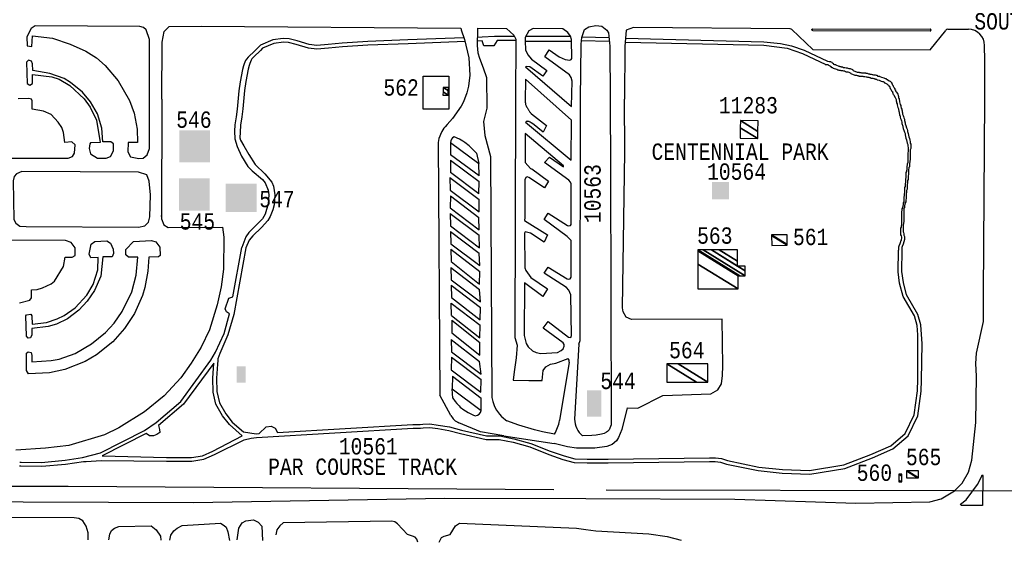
# Model space of a CAD drawing. Extents: x -0.5 to 41.9, y -0.5 to 29.8.
# Tile 83 of 128: x 10.898 to 11.911, y 2.643 to 3.181. Entities that reach past the tile are written whole.
import ezdxf
from ezdxf.enums import TextEntityAlignment as Align

# ---------------------------------------------------------------- set-up
doc = ezdxf.new("R2010")
doc.units = 0
doc.header["$MEASUREMENT"] = 0
doc.linetypes.add('DASHDOT', pattern=[1, 0.5, -0.25, 0, -0.25])
for name, color, linetype in [('11', 2, 'CONTINUOUS'), ('21', 5, 'CONTINUOUS'), ('23', 1, 'CONTINUOUS'), ('31', 2, 'DASHDOT')]:
    doc.layers.add(name, color=color, linetype=linetype)
doc.styles.add('MONOTXT', font='MONOTXT', dxfattribs={"height": 0.2})

msp = doc.modelspace()

# ---------------------------------------------------------------- linework, layer by layer
at = {"layer": '11'}
for p, q in [((11.4189, 3.164), (11.4646, 3.164)), ((11.4764, 3.1632), (11.5044, 3.1625)), ((11.7143, 3.1502), (11.6926, 3.1708)), ((11.7143, 3.1715), (11.835, 3.1711)), ((11.7143, 3.1698), (11.835, 3.1695)), ((11.835, 3.1498), (11.851, 3.17)), ((11.8532, 3.1711), (11.8743, 3.1711)), ((11.476, 3.1596), (11.5045, 3.1589)), ((11.8912, 3.1389), (11.8911, 3.1543)), ((11.7143, 3.1502), (11.835, 3.1498)), ((11.8912, 3.0992), (11.8912, 3.1389)), ((11.3785, 3.0899), (11.3751, 3.0762)), ((11.3751, 3.0762), (11.3765, 3.0616)), ((11.3765, 3.0616), (11.3824, 3.04)), ((11.3284, 3.0546), (11.3304, 2.7943)), ((11.3411, 3.0545), (11.3413, 3.0418)), ((11.3411, 3.0545), (11.3703, 3.0328)), ((11.3706, 3.0202), (11.3413, 3.0418)), ((11.368, 3.0434), (11.3703, 3.0328)), ((11.3411, 3.0363), (11.3414, 3.0235)), ((11.3411, 3.0363), (11.3706, 3.0145)), ((11.3706, 3.0202), (11.3703, 3.0328)), ((11.3824, 3.04), (11.3838, 2.7919)), ((11.3705, 3.0017), (11.3414, 3.0235)), ((11.3407, 3.0184), (11.341, 3.0056)), ((11.3407, 3.0184), (11.3707, 2.9959)), ((11.3705, 3.0017), (11.3706, 3.0145)), ((11.341, 3.0056), (11.3708, 2.9833)), ((11.3414, 2.9997), (11.341, 2.9873)), ((11.3414, 2.9997), (11.3705, 2.9774)), ((11.3708, 2.9833), (11.3707, 2.9959)), ((11.341, 2.9873), (11.3708, 2.9646)), ((11.341, 2.9814), (11.3413, 2.9687)), ((11.341, 2.9814), (11.3706, 2.959)), ((11.0436, 2.9783), (11.0436, 2.9792)), ((11.3708, 2.9646), (11.3705, 2.9774)), ((11.3413, 2.9687), (11.3711, 2.9461)), ((11.3413, 2.9628), (11.3415, 2.9503)), ((11.3413, 2.9628), (11.3709, 2.9405)), ((11.3415, 2.9503), (11.3716, 2.9277)), ((11.3711, 2.9461), (11.3706, 2.959)), ((11.3415, 2.9446), (11.3418, 2.9319)), ((11.3415, 2.9446), (11.3715, 2.9217)), ((11.3716, 2.9277), (11.3709, 2.9405)), ((11.3418, 2.9319), (11.3712, 2.9088)), ((11.3417, 2.9258), (11.3419, 2.9132)), ((11.3417, 2.9258), (11.3711, 2.9031)), ((11.3712, 2.9088), (11.3715, 2.9217)), ((11.3419, 2.9132), (11.3722, 2.8903)), ((11.3419, 2.9076), (11.3421, 2.8948)), ((11.3419, 2.9076), (11.372, 2.8847)), ((11.3722, 2.8903), (11.3711, 2.9031)), ((11.3423, 2.8764), (11.3419, 2.889)), ((11.3419, 2.889), (11.3718, 2.8663)), ((11.3421, 2.8948), (11.3719, 2.8718)), ((11.3719, 2.8718), (11.372, 2.8847)), ((11.3423, 2.8764), (11.3716, 2.8535)), ((11.3426, 2.8715), (11.3425, 2.8585)), ((11.3426, 2.8715), (11.3714, 2.8485)), ((11.3425, 2.8585), (11.3713, 2.8356)), ((11.3716, 2.8535), (11.3718, 2.8663)), ((11.3418, 2.8518), (11.3422, 2.839)), ((11.3418, 2.8518), (11.3711, 2.8291)), ((11.3713, 2.8356), (11.3714, 2.8485)), ((11.3422, 2.839), (11.3728, 2.8161)), ((11.4735, 2.847), (11.4689, 2.7697)), ((11.3421, 2.8336), (11.342, 2.8205)), ((11.3421, 2.8336), (11.3727, 2.8106)), ((11.3728, 2.8161), (11.3711, 2.8291)), ((11.4634, 2.8283), (11.4535, 2.7682)), ((11.342, 2.8205), (11.3726, 2.7976)), ((11.3432, 2.814), (11.3428, 2.801)), ((11.3432, 2.814), (11.3729, 2.7912)), ((11.3726, 2.7976), (11.3727, 2.8106)), ((11.3428, 2.801), (11.3728, 2.7785)), ((11.3415, 2.7735), (11.3304, 2.7943)), ((11.3728, 2.7785), (11.3729, 2.7912)), ((11.3643, 2.7742), (11.3665, 2.7732)), ((11.3721, 2.7566), (11.3499, 2.7659)), ((11.3963, 2.7525), (11.3721, 2.7566)), ((11.3963, 2.7525), (11.4479, 2.7444))]:
    msp.add_line(p, q, dxfattribs=at)
for points in [[(10.9111, 3.1645), (10.9315, 3.1618), (10.9497, 3.1557), (10.9659, 3.1485), (10.9769, 3.1416), (10.9859, 3.1337), (10.9991, 3.118), (11.0108, 3.0978), (11.0155, 3.0848), (11.0187, 3.0684), (11.0191, 3.0547), (11.0095, 3.0545), (11.009, 3.0448), (11.0119, 3.0396), (11.0205, 3.0381), (11.025, 3.0385), (11.029, 3.0417), (11.0315, 3.0484), (11.0315, 3.1605), (11.0279, 3.1706), (11.0252, 3.173), (11.0216, 3.1741), (10.9138, 3.1748), (10.9095, 3.1719), (10.905, 3.1634), (10.9053, 3.1542), (10.9102, 3.1535), (10.9111, 3.1645)], [(11.0442, 3.0992), (11.0443, 3.1578), (11.0465, 3.169), (11.0515, 3.1741), (11.0845, 3.1744), (11.3519, 3.1723)], [(11.4793, 3.1708), (11.4835, 3.1737), (11.4909, 3.175), (11.497, 3.1744), (11.5022, 3.1701), (11.504, 3.1674), (11.5051, 3.1537), (11.5057, 3.0992)], [(11.6907, 3.1716), (11.5295, 3.1729), (11.5221, 3.1701), (11.5206, 3.1535), (11.5206, 3.1535), (11.5204, 3.0992)], [(11.3521, 3.1705), (11.3557, 3.1606), (11.3602, 3.1416), (11.3612, 3.1239), (11.3598, 3.1127), (11.358, 3.1056), (11.3545, 3.0965), (11.3522, 3.0921), (11.3434, 3.0791), (11.3378, 3.0731)], [(11.3519, 3.1723), (11.3521, 3.1705)], [(11.369, 3.1721), (11.369, 3.1705), (11.3686, 3.1545), (11.3695, 3.1467), (11.371, 3.1415), (11.3749, 3.1313), (11.3784, 3.1213)], [(11.4068, 3.1638), (11.3973, 3.1638), (11.3867, 3.1638), (11.3737, 3.1629), (11.3688, 3.1627)], [(11.369, 3.1721), (11.3989, 3.1719), (11.4063, 3.1649), (11.4085, 3.1609), (11.4082, 3.0992)], [(11.4665, 3.1176), (11.4656, 3.1216), (11.4638, 3.1243), (11.4384, 3.1427), (11.4429, 3.1501), (11.453, 3.1427), (11.4593, 3.14), (11.4642, 3.1393), (11.4656, 3.14), (11.4662, 3.1409), (11.4658, 3.1605), (11.4647, 3.164), (11.462, 3.1679), (11.4568, 3.1717), (11.4263, 3.1719), (11.4219, 3.1695), (11.4182, 3.1626), (11.4182, 3.1589), (11.4184, 3.1499), (11.4209, 3.1447), (11.4245, 3.1405), (11.4404, 3.1286), (11.4364, 3.1227), (11.4229, 3.1324), (11.4191, 3.1328), (11.4186, 3.1324), (11.4658, 3.0915), (11.4665, 3.1176)], [(11.4751, 3.0992), (11.4757, 3.1557), (11.4763, 3.1627), (11.4793, 3.1708)], [(11.3548, 3.1623), (11.2974, 3.1602), (11.256, 3.1587), (11.2298, 3.1569), (11.2154, 3.1555), (11.2035, 3.1544), (11.1959, 3.1555), (11.1835, 3.1591), (11.175, 3.1613), (11.1691, 3.1616), (11.1584, 3.1602), (11.1458, 3.1546), (11.1397, 3.149)], [(11.3563, 3.1584), (11.2976, 3.1562), (11.2563, 3.1548), (11.23, 3.153), (11.2158, 3.1517), (11.2035, 3.1506), (11.195, 3.1517), (11.1824, 3.1555), (11.1745, 3.1575), (11.1694, 3.1578), (11.1595, 3.1564), (11.1478, 3.1515), (11.1456, 3.1494)], [(11.4083, 3.1596), (11.3894, 3.1596), (11.3858, 3.1542), (11.3755, 3.1542), (11.3739, 3.1591), (11.3688, 3.1589)], [(11.4658, 3.1587), (11.4615, 3.1587), (11.4512, 3.1587), (11.4181, 3.1587)], [(11.5213, 3.158), (11.6639, 3.1546), (11.6879, 3.1515), (11.7036, 3.1463), (11.7276, 3.1348)], [(11.5214, 3.1618), (11.6639, 3.1582), (11.6809, 3.1566), (11.6924, 3.1542), (11.7052, 3.1497), (11.7294, 3.1382)], [(11.1397, 3.149), (11.1328, 3.1425), (11.1311, 3.1403), (11.1303, 3.1389), (11.1288, 3.1357), (11.1281, 3.1336), (11.1271, 3.1298)], [(11.1456, 3.1494), (11.1387, 3.1428), (11.1369, 3.1406), (11.1361, 3.1393), (11.1347, 3.136), (11.134, 3.1339), (11.133, 3.1302)], [(10.9111, 3.1245), (10.9309, 3.122), (10.9383, 3.1196), (10.9493, 3.1131), (10.9643, 3.0994), (10.9704, 3.0908), (10.9767, 3.0774), (10.9807, 3.0547), (10.9708, 3.0542), (10.9699, 3.0531), (10.9693, 3.0482), (10.9708, 3.043), (10.978, 3.0385), (10.9868, 3.0383), (10.9911, 3.0401), (10.9944, 3.0459), (10.9942, 3.0531), (10.9915, 3.0551), (10.9832, 3.0551), (10.9823, 3.0693), (10.978, 3.0839), (10.9706, 3.0964), (10.9625, 3.1063), (10.9502, 3.1162), (10.9434, 3.1205), (10.9288, 3.1256), (10.9113, 3.1286), (10.9111, 3.1355), (10.9098, 3.1384), (10.9068, 3.1393), (10.9048, 3.1371), (10.9053, 3.1153), (10.9082, 3.1135), (10.9111, 3.1153), (10.9111, 3.1245)], [(11.7269, 3.135), (11.7284, 3.1347), (11.7289, 3.1347), (11.7293, 3.1347), (11.7298, 3.1347), (11.7303, 3.1343), (11.7312, 3.1338), (11.7316, 3.1334), (11.7321, 3.133), (11.7326, 3.133), (11.7326, 3.1325), (11.733, 3.1321), (11.7335, 3.1321), (11.7339, 3.1317), (11.7344, 3.1317), (11.7349, 3.1317), (11.7353, 3.1312), (11.7386, 3.1299), (11.739, 3.1299), (11.7395, 3.1295), (11.7404, 3.1295), (11.7409, 3.1291), (11.7413, 3.1291), (11.7418, 3.1291), (11.7423, 3.1291), (11.7432, 3.1286), (11.7446, 3.1286), (11.7459, 3.1282), (11.7464, 3.1282), (11.7469, 3.1282), (11.7478, 3.1278), (11.7487, 3.1274), (11.7501, 3.1274), (11.7524, 3.1265), (11.7524, 3.1261), (11.7529, 3.1261), (11.7533, 3.1256), (11.7575, 3.1239), (11.7589, 3.1239), (11.7593, 3.1239), (11.7598, 3.1235), (11.7603, 3.1235), (11.7607, 3.1235), (11.7612, 3.1235), (11.7616, 3.123), (11.7621, 3.123), (11.763, 3.123), (11.7635, 3.123), (11.7644, 3.123), (11.7653, 3.123), (11.7658, 3.123), (11.7663, 3.1226), (11.7676, 3.1226), (11.769, 3.1222), (11.7695, 3.1222), (11.7699, 3.1222), (11.7704, 3.1217), (11.7709, 3.1217), (11.7718, 3.1217), (11.7727, 3.1213), (11.7732, 3.1213), (11.7741, 3.1209), (11.7759, 3.1209), (11.7769, 3.1204), (11.7778, 3.1204), (11.7778, 3.12), (11.7783, 3.12), (11.7787, 3.12), (11.7787, 3.1196), (11.7792, 3.1196), (11.7796, 3.1196), (11.7801, 3.1196), (11.7806, 3.1191), (11.7824, 3.1187), (11.7847, 3.1178), (11.7861, 3.1174), (11.7866, 3.1174), (11.787, 3.1174), (11.787, 3.117), (11.7875, 3.1165), (11.7879, 3.1161), (11.7884, 3.1161), (11.7889, 3.1157), (11.7903, 3.1148), (11.7912, 3.1144), (11.7916, 3.1139), (11.7921, 3.1135), (11.7921, 3.1131), (11.7926, 3.1131), (11.7926, 3.1126), (11.793, 3.1126), (11.793, 3.1122), (11.793, 3.1118), (11.7935, 3.1118), (11.7935, 3.1109), (11.7939, 3.1105), (11.7939, 3.11), (11.7944, 3.1096), (11.7944, 3.1092), (11.7949, 3.1087), (11.7953, 3.1079), (11.7953, 3.1079), (11.7958, 3.107), (11.7963, 3.107), (11.7963, 3.1066), (11.7963, 3.1061), (11.7963, 3.1057), (11.7967, 3.1057), (11.7967, 3.1048), (11.7972, 3.104), (11.7976, 3.1031), (11.799, 3.1009), (11.7995, 3.0996), (11.7999, 3.0988), (11.7999, 3.0984), (11.7999, 3.0979), (11.7999, 3.0975), (11.7999, 3.0971), (11.8004, 3.0966), (11.8004, 3.0962), (11.8004, 3.0953), (11.8009, 3.0945), (11.8009, 3.0932), (11.8018, 3.0906), (11.8023, 3.0893), (11.8023, 3.0884), (11.8027, 3.0867), (11.8032, 3.0858), (11.8032, 3.0854), (11.8032, 3.0849), (11.8036, 3.0841), (11.8036, 3.0832), (11.8036, 3.0828), (11.8041, 3.0819), (11.8041, 3.0806), (11.8046, 3.0793), (11.805, 3.078), (11.8055, 3.0767), (11.8059, 3.0754), (11.8059, 3.0741), (11.8069, 3.0715), (11.8069, 3.0706), (11.8073, 3.0689), (11.8083, 3.0663), (11.8087, 3.065), (11.8092, 3.0637), (11.8092, 3.0624), (11.8096, 3.0607), (11.8101, 3.059), (11.8106, 3.0572), (11.811, 3.0555), (11.8115, 3.0538), (11.8119, 3.0525), (11.8119, 3.0507), (11.8124, 3.0494), (11.8124, 3.0481), (11.8124, 3.0468), (11.8124, 3.046), (11.8124, 3.0451), (11.8119, 3.0438), (11.8119, 3.0421), (11.8119, 3.0395), (11.8119, 3.0386), (11.8119, 3.0378), (11.8119, 3.0365), (11.8119, 3.0352), (11.8119, 3.0339), (11.8115, 3.0321), (11.8115, 3.0308), (11.811, 3.03), (11.811, 3.0287), (11.811, 3.0274), (11.811, 3.0265), (11.811, 3.0261), (11.8106, 3.0256), (11.8106, 3.0248), (11.8101, 3.0235), (11.8101, 3.0226), (11.8101, 3.0217), (11.8101, 3.0204), (11.8101, 3.0196), (11.8101, 3.0187), (11.8096, 3.0165), (11.8096, 3.0157), (11.8096, 3.0148), (11.8096, 3.0139), (11.8096, 3.0131), (11.8092, 3.0122), (11.8092, 3.0113), (11.8092, 3.0101), (11.8092, 3.0092), (11.8087, 3.0083), (11.8087, 3.0079), (11.8087, 3.007), (11.8087, 3.0062), (11.8087, 3.0044), (11.8087, 3.0036), (11.8087, 3.0031), (11.8083, 3.0018), (11.8083, 3.0014), (11.8083, 3.0001), (11.8078, 2.9984), (11.8078, 2.9984), (11.8078, 2.9936), (11.8073, 2.9923), (11.8073, 2.9914), (11.8073, 2.9901), (11.8069, 2.9893), (11.8069, 2.9888), (11.8069, 2.9884), (11.8064, 2.988), (11.8064, 2.9871), (11.8059, 2.9862), (11.8059, 2.9854), (11.8059, 2.9849), (11.8059, 2.9845), (11.8059, 2.9841), (11.8055, 2.9836), (11.8055, 2.9832), (11.8055, 2.9819), (11.8055, 2.9806), (11.8055, 2.9798), (11.8055, 2.9793), (11.8055, 2.9789), (11.8055, 2.9785), (11.8055, 2.9772), (11.8055, 2.9767), (11.8055, 2.9759), (11.8055, 2.9741), (11.8055, 2.9711), (11.8055, 2.9702), (11.8055, 2.9694), (11.805, 2.9685), (11.805, 2.9681), (11.805, 2.9676), (11.805, 2.9672), (11.8046, 2.9663), (11.8046, 2.9655), (11.8046, 2.9642), (11.8046, 2.9633), (11.8046, 2.9629), (11.8046, 2.962), (11.8046, 2.9616), (11.8046, 2.9611), (11.8046, 2.9607), (11.8046, 2.9603), (11.8046, 2.9598), (11.8046, 2.9594), (11.805, 2.9585), (11.8055, 2.9572), (11.8055, 2.9565)], [(11.7294, 3.1382), (11.731, 3.1379), (11.7314, 3.1379), (11.7319, 3.1379), (11.7323, 3.1379), (11.7328, 3.1375), (11.7337, 3.1371), (11.7342, 3.1366), (11.7347, 3.1362), (11.7351, 3.1362), (11.7351, 3.1358), (11.7356, 3.1353), (11.736, 3.1353), (11.7365, 3.1349), (11.737, 3.1349), (11.7374, 3.1349), (11.7379, 3.1345), (11.7411, 3.1332), (11.7416, 3.1332), (11.742, 3.1327), (11.743, 3.1327), (11.7434, 3.1323), (11.7439, 3.1323), (11.7443, 3.1323), (11.7448, 3.1323), (11.7457, 3.1319), (11.7471, 3.1319), (11.7485, 3.1314), (11.749, 3.1314), (11.7494, 3.1314), (11.7503, 3.131), (11.7513, 3.1306), (11.7527, 3.1306), (11.755, 3.1297), (11.755, 3.1293), (11.7554, 3.1293), (11.7559, 3.1288), (11.76, 3.1271), (11.7614, 3.1271), (11.7619, 3.1271), (11.7623, 3.1267), (11.7628, 3.1267), (11.7633, 3.1267), (11.7637, 3.1267), (11.7642, 3.1263), (11.7647, 3.1263), (11.7656, 3.1263), (11.766, 3.1263), (11.767, 3.1263), (11.7679, 3.1263), (11.7683, 3.1263), (11.7688, 3.1258), (11.7702, 3.1258), (11.7716, 3.1254), (11.772, 3.1254), (11.7725, 3.1254), (11.773, 3.125), (11.7734, 3.125), (11.7743, 3.125), (11.7753, 3.1245), (11.7757, 3.1245), (11.7767, 3.1241), (11.7785, 3.1241), (11.7794, 3.1237), (11.7803, 3.1237), (11.7803, 3.1232), (11.7808, 3.1232), (11.7813, 3.1232), (11.7813, 3.1228), (11.7817, 3.1228), (11.7822, 3.1228), (11.7827, 3.1228), (11.7831, 3.1224), (11.785, 3.1219), (11.7873, 3.1211), (11.7887, 3.1206), (11.7891, 3.1206), (11.7896, 3.1206), (11.7896, 3.1202), (11.79, 3.1198), (11.7905, 3.1193), (11.791, 3.1193), (11.7914, 3.1189), (11.7928, 3.118), (11.7937, 3.1176), (11.7942, 3.1172), (11.7947, 3.1167), (11.7947, 3.1163), (11.7951, 3.1163), (11.7951, 3.1159), (11.7956, 3.1159), (11.7956, 3.1154), (11.7956, 3.115), (11.796, 3.115), (11.796, 3.1141), (11.7965, 3.1137), (11.7965, 3.1133), (11.797, 3.1128), (11.797, 3.1124), (11.7974, 3.112), (11.7979, 3.1111), (11.7979, 3.1111), (11.7983, 3.1102), (11.7988, 3.1102), (11.7988, 3.1098), (11.7988, 3.1094), (11.7988, 3.1089), (11.7993, 3.1089), (11.7993, 3.1081), (11.7997, 3.1072), (11.8002, 3.1063), (11.8016, 3.1042), (11.802, 3.1029), (11.8025, 3.102), (11.8025, 3.1016), (11.8025, 3.1011), (11.8025, 3.1007), (11.8025, 3.1003), (11.803, 3.0998), (11.803, 3.0994), (11.803, 3.0985), (11.8034, 3.0977), (11.8034, 3.0964), (11.8043, 3.0938), (11.8048, 3.0925), (11.8048, 3.0916), (11.8053, 3.0899), (11.8057, 3.089), (11.8057, 3.0886), (11.8057, 3.0882), (11.8062, 3.0873), (11.8062, 3.0864), (11.8062, 3.086), (11.8067, 3.0851), (11.8067, 3.0838), (11.8071, 3.0825), (11.8076, 3.0812), (11.808, 3.0799), (11.8085, 3.0786), (11.8085, 3.0773), (11.8094, 3.0747), (11.8094, 3.0739), (11.8099, 3.0721), (11.8108, 3.0695), (11.8113, 3.0683), (11.8117, 3.067), (11.8117, 3.0657), (11.8122, 3.0639), (11.8127, 3.0622), (11.8131, 3.0605), (11.8136, 3.0587), (11.814, 3.057), (11.8145, 3.0557), (11.8145, 3.054), (11.815, 3.0527), (11.815, 3.0514), (11.815, 3.0501), (11.815, 3.0492), (11.815, 3.0483), (11.8145, 3.047), (11.8145, 3.0453), (11.8145, 3.0427), (11.8145, 3.0418), (11.8145, 3.041), (11.8145, 3.0397), (11.8145, 3.0384), (11.8145, 3.0371), (11.814, 3.0354), (11.814, 3.0341), (11.8136, 3.0332), (11.8136, 3.0319), (11.8136, 3.0306), (11.8136, 3.0297), (11.8136, 3.0293), (11.8131, 3.0289), (11.8131, 3.028), (11.8127, 3.0267), (11.8127, 3.0258), (11.8127, 3.025), (11.8127, 3.0237), (11.8127, 3.0228), (11.8127, 3.0219), (11.8122, 3.0198), (11.8122, 3.0189), (11.8122, 3.018), (11.8122, 3.0172), (11.8122, 3.0163), (11.8117, 3.0154), (11.8117, 3.0146), (11.8117, 3.0133), (11.8117, 3.0124), (11.8113, 3.0115), (11.8113, 3.0111), (11.8113, 3.0103), (11.8113, 3.0094), (11.8113, 3.0077), (11.8113, 3.0068), (11.8113, 3.0064), (11.8108, 3.0051), (11.8108, 3.0046), (11.8108, 3.0033), (11.8103, 3.0016), (11.8103, 3.0016), (11.8103, 2.9968), (11.8099, 2.9955), (11.8099, 2.9947), (11.8099, 2.9934), (11.8094, 2.9925), (11.8094, 2.9921), (11.8094, 2.9916), (11.809, 2.9912), (11.809, 2.9903), (11.8085, 2.9895), (11.8085, 2.9886), (11.8085, 2.9882), (11.8085, 2.9877), (11.8085, 2.9873), (11.808, 2.9869), (11.808, 2.9864), (11.808, 2.9851), (11.808, 2.9838), (11.808, 2.983), (11.808, 2.9825), (11.808, 2.9821), (11.808, 2.9817), (11.808, 2.9804), (11.808, 2.98), (11.808, 2.9791), (11.808, 2.9774), (11.808, 2.9743), (11.808, 2.9735), (11.808, 2.9726), (11.8076, 2.9717), (11.8076, 2.9713), (11.8076, 2.9709), (11.8076, 2.9704), (11.8071, 2.9696), (11.8071, 2.9687), (11.8071, 2.9674), (11.8071, 2.9665), (11.8071, 2.9661), (11.8071, 2.9652), (11.8071, 2.9648), (11.8071, 2.9644), (11.8071, 2.9639), (11.8071, 2.9635), (11.8071, 2.9631), (11.8071, 2.9626), (11.8076, 2.9618), (11.808, 2.9605), (11.808, 2.9592), (11.8085, 2.9579), (11.8085, 2.9574), (11.8085, 2.957), (11.8087, 2.9569)], [(11.1271, 3.1298), (11.1246, 3.1169), (11.1234, 3.1079), (11.1215, 3.0889)], [(11.133, 3.1302), (11.1305, 3.1172), (11.1293, 3.1082), (11.1274, 3.0893)], [(11.313, 3.1229), (11.3395, 3.1229), (11.3395, 3.0888), (11.313, 3.0888), (11.313, 3.1229)], [(11.3784, 3.1213), (11.3785, 3.0899)], [(11.4186, 3.0756), (11.4653, 3.0365), (11.4658, 3.0774), (11.4184, 3.1196), (11.418, 3.0971), (11.4182, 3.0967), (11.4182, 3.0962), (11.4182, 3.0958), (11.4184, 3.0953), (11.4184, 3.0949), (11.4186, 3.0938), (11.4189, 3.0931), (11.4191, 3.0922), (11.4195, 3.0913), (11.42, 3.0904), (11.4204, 3.0899), (11.4207, 3.0893), (11.4211, 3.0888), (11.4216, 3.0881), (11.422, 3.0875), (11.4222, 3.0872), (11.4222, 3.087), (11.4225, 3.0866), (11.4227, 3.0863), (11.4229, 3.0859), (11.4231, 3.0857), (11.4236, 3.0852), (11.4238, 3.0848), (11.424, 3.0843), (11.4245, 3.0839), (11.4402, 3.0722), (11.4368, 3.065), (11.4256, 3.074), (11.4251, 3.0742), (11.4247, 3.0747), (11.4242, 3.0749), (11.4236, 3.0753), (11.4231, 3.0756), (11.4227, 3.0758), (11.4222, 3.076), (11.4218, 3.0762), (11.4213, 3.0762), (11.4207, 3.0765), (11.4202, 3.0762), (11.4198, 3.0762), (11.4193, 3.076), (11.4191, 3.0758), (11.4186, 3.0756)], [(10.8895, 3.0383), (10.9475, 3.0383), (10.952, 3.0401), (10.9542, 3.0437), (10.9549, 3.0522), (10.9515, 3.0551), (10.9441, 3.0545), (10.943, 3.0648), (10.9412, 3.0699), (10.9374, 3.0756), (10.93, 3.0832), (10.9223, 3.0868), (10.9107, 3.089), (10.9107, 3.0976), (10.9098, 3.0991), (10.9073, 3.0998), (10.8963, 3.0994)], [(11.0442, 3.0992), (11.0436, 2.9759), (11.0461, 2.9696), (11.0506, 2.9671), (11.1065, 2.9673), (11.1078, 2.957), (11.1074, 2.924), (11.1051, 2.906), (11.1011, 2.8874), (11.093, 2.8615), (11.0845, 2.8438), (11.0744, 2.8272), (11.0636, 2.8121), (11.0465, 2.7935), (11.0263, 2.7771), (10.9998, 2.7607), (10.9852, 2.7535), (10.9482, 2.7425), (10.9244, 2.7396), (10.8938, 2.7378)], [(11.4082, 3.0992), (11.4074, 2.8537), (11.4098, 2.846), (11.4088, 2.8328), (11.4067, 2.8182), (11.4058, 2.8097), (11.4219, 2.8094), (11.4357, 2.8094), (11.4366, 2.8198), (11.4393, 2.8236), (11.4442, 2.8263), (11.4498, 2.8272), (11.4622, 2.8322)], [(11.4735, 2.847), (11.4748, 2.8505), (11.4751, 3.0992)], [(11.4807, 2.6878), (11.6338, 2.6871), (11.7584, 2.6832), (11.8345, 2.6844), (11.8464, 2.6877), (11.8599, 2.6958), (11.8678, 2.7037), (11.8745, 2.7149), (11.8779, 2.7273), (11.8819, 2.7663), (11.8828, 2.8139), (11.8819, 2.827), (11.8826, 2.8377), (11.89, 2.8701), (11.8898, 2.8984), (11.8912, 3.0992)], [(11.5057, 3.0992), (11.5058, 3.0259), (11.5068, 2.7638)], [(11.5231, 2.7814), (11.5341, 2.7811), (11.5597, 2.794), (11.6091, 2.7957), (11.6165, 2.7998), (11.6201, 2.8061), (11.6214, 2.8146), (11.6215, 2.8246), (11.621, 2.8726), (11.5275, 2.8723), (11.5222, 2.8746), (11.519, 2.88), (11.5183, 2.8842), (11.5206, 3.0446), (11.5204, 3.0992)], [(11.1215, 3.0889), (11.1205, 3.081), (11.1193, 3.0727), (11.1188, 3.0661)], [(11.1274, 3.0893), (11.1264, 3.0811), (11.1251, 3.0724), (11.1246, 3.065)], [(11.3378, 3.0731), (11.3358, 3.0708), (11.3345, 3.0692), (11.3324, 3.0659), (11.3308, 3.0628), (11.3302, 3.0612), (11.3293, 3.0586), (11.3284, 3.0546)], [(11.1188, 3.0661), (11.1191, 3.0583), (11.1215, 3.0505), (11.126, 3.0404), (11.1327, 3.0297), (11.137, 3.0252), (11.1478, 3.0163), (11.1504, 3.0131), (11.1537, 3.0055), (11.1544, 3.0008), (11.1537, 2.9912), (11.1504, 2.9806), (11.1476, 2.976), (11.1336, 2.962), (11.1305, 2.9573), (11.1263, 2.9465)], [(11.1246, 3.065), (11.1243, 3.0594), (11.125, 3.0569), (11.1284, 3.051), (11.1336, 3.0421), (11.14, 3.0318), (11.15, 3.0222), (11.1574, 3.0136), (11.1591, 3.0095), (11.1603, 3.0006), (11.1597, 2.9902), (11.1585, 2.9852), (11.1557, 2.9782), (11.1532, 2.9742), (11.1468, 2.9669), (11.1378, 2.9585), (11.1341, 2.9539), (11.1305, 2.946)], [(11.4177, 2.9772), (11.4175, 2.9743), (11.4411, 2.9595), (11.4375, 2.9518), (11.4236, 2.9613), (11.4182, 2.9624), (11.4175, 2.961), (11.4177, 2.9255), (11.4189, 2.9226), (11.4238, 2.9154), (11.4411, 2.9038), (11.4364, 2.8959), (11.4175, 2.9101), (11.4171, 2.8557), (11.4193, 2.8474), (11.4211, 2.844), (11.4258, 2.84), (11.4294, 2.8384), (11.4344, 2.8371), (11.4514, 2.8382), (11.4552, 2.8402), (11.4573, 2.8422), (11.4584, 2.8447), (11.4584, 2.8465), (11.4573, 2.8483), (11.4368, 2.8633), (11.4418, 2.8703), (11.4626, 2.8541), (11.4651, 2.8537), (11.4658, 2.8557), (11.4651, 2.8977), (11.4631, 2.9026), (11.4606, 2.9051), (11.4377, 2.9199), (11.4418, 2.9262), (11.4615, 2.9143), (11.4626, 2.9139), (11.4644, 2.9141), (11.4656, 2.9159), (11.4653, 2.9536), (11.4615, 2.9579), (11.4375, 2.9754), (11.4418, 2.9819), (11.4618, 2.9689), (11.4629, 2.9687), (11.4649, 2.9691), (11.4656, 2.9702), (11.4656, 3.0118), (11.4649, 3.0136), (11.4631, 3.0158), (11.4379, 3.0338), (11.4433, 3.0394), (11.4575, 3.0295), (11.4577, 3.0304), (11.4182, 3.0637), (11.4182, 3.0338), (11.4236, 3.0277), (11.4249, 3.0273), (11.442, 3.0147), (11.4379, 3.008), (11.4218, 3.0185), (11.4202, 3.0192), (11.4189, 3.0185), (11.4177, 3.0161), (11.4177, 2.9772)], [(11.368, 3.0434), (11.363, 3.0488), (11.3603, 3.0512), (11.3561, 3.0544), (11.3539, 3.0558), (11.3504, 3.0578), (11.3449, 3.0604)], [(10.9044, 2.968), (11.0202, 2.9673), (11.0265, 2.9687), (11.0303, 2.9725), (11.0317, 2.9779), (11.0324, 3.0008), (11.0312, 3.0147), (11.0286, 3.0214), (11.02, 3.0241), (10.9001, 3.0246), (10.8945, 3.0223), (10.8922, 3.0196), (10.8911, 3.0152), (10.8918, 2.9754), (10.8938, 2.9714), (10.8979, 2.9682), (10.9044, 2.968)], [(10.8974, 2.8894), (10.9082, 2.8921), (10.91, 2.8946), (10.91, 2.9029), (10.9156, 2.9031), (10.9212, 2.9047), (10.9302, 2.9089), (10.9336, 2.9119), (10.9428, 2.9269), (10.9446, 2.9366), (10.9518, 2.9366), (10.9547, 2.9381), (10.9549, 2.9462), (10.9509, 2.9516), (10.9448, 2.9536), (10.8893, 2.9541)], [(10.9107, 2.8676), (10.9255, 2.8692), (10.9365, 2.8728), (10.9434, 2.8764), (10.9549, 2.8842), (10.967, 2.8973), (10.9735, 2.9083), (10.9782, 2.9233), (10.9787, 2.9361), (10.9711, 2.9359), (10.9693, 2.9395), (10.9713, 2.95), (10.9751, 2.9527), (10.9875, 2.9534), (10.9913, 2.9507), (10.994, 2.9446), (10.9944, 2.9401), (10.9928, 2.9368), (10.9832, 2.9368), (10.9812, 2.917), (10.9749, 2.9022), (10.9672, 2.891), (10.9587, 2.8818), (10.947, 2.8728), (10.9358, 2.8674), (10.927, 2.8651), (10.9102, 2.8629), (10.9102, 2.8564), (10.9089, 2.8535), (10.9064, 2.853), (10.9046, 2.855), (10.9041, 2.8761), (10.9046, 2.877), (10.9091, 2.8777), (10.9104, 2.8759), (10.9107, 2.8676)], [(10.9104, 2.8353), (10.9104, 2.8285), (10.93, 2.8299), (10.9385, 2.8315), (10.9547, 2.8373), (10.9717, 2.8472), (10.9861, 2.8589), (10.9951, 2.8685), (11.0034, 2.8806), (11.0131, 2.9006), (11.0175, 2.9179), (11.0193, 2.9363), (11.0099, 2.9366), (11.007, 2.939), (11.007, 2.9444), (11.0149, 2.9527), (11.0335, 2.9536), (11.038, 2.9523), (11.042, 2.9469), (11.0425, 2.9381), (11.0407, 2.9368), (11.0308, 2.9366), (11.0297, 2.922), (11.0265, 2.9053), (11.0241, 2.897), (11.016, 2.8786), (11.0056, 2.8629), (10.9935, 2.8494), (10.9769, 2.8359), (10.965, 2.829), (10.9443, 2.8209), (10.9286, 2.8173), (10.9068, 2.8164), (10.9048, 2.8196), (10.9046, 2.8375), (10.9066, 2.8389), (10.9095, 2.8382), (10.9104, 2.8353)], [(11.8055, 2.9565), (11.8053, 2.9542), (11.8052, 2.9541), (11.8052, 2.954), (11.8051, 2.9538), (11.805, 2.9537), (11.8049, 2.9536), (11.8048, 2.9534), (11.8048, 2.9533), (11.8047, 2.9531), (11.8046, 2.9529), (11.8046, 2.9527), (11.8045, 2.9526), (11.8045, 2.9523), (11.8044, 2.9521), (11.8044, 2.9519), (11.8043, 2.9517), (11.8042, 2.9516), (11.8042, 2.9514), (11.8041, 2.9511), (11.804, 2.9509), (11.8039, 2.9507), (11.8039, 2.9506), (11.8039, 2.9504), (11.8038, 2.9503), (11.8037, 2.9501), (11.8037, 2.9499), (11.8036, 2.9497), (11.8035, 2.9493), (11.8034, 2.9492), (11.8032, 2.949), (11.8031, 2.9488), (11.803, 2.9486), (11.803, 2.9484), (11.8029, 2.9482), (11.8028, 2.948), (11.8028, 2.9479), (11.8027, 2.9476), (11.8026, 2.9474), (11.8025, 2.9472), (11.8025, 2.947), (11.8025, 2.9468), (11.8025, 2.9466), (11.8025, 2.9464), (11.8024, 2.9462), (11.8024, 2.946), (11.8024, 2.9458), (11.8024, 2.9456), (11.8024, 2.9454), (11.8024, 2.9452), (11.8024, 2.9451), (11.8024, 2.9449), (11.8025, 2.9447), (11.8025, 2.9445), (11.8025, 2.9443), (11.8025, 2.9442), (11.8025, 2.944), (11.8025, 2.9438), (11.8024, 2.9435)], [(11.8087, 2.9569), (11.8087, 2.9552), (11.8086, 2.955), (11.8086, 2.9547), (11.8085, 2.9546), (11.8085, 2.9544), (11.8084, 2.9541), (11.8084, 2.954), (11.8084, 2.9539), (11.8083, 2.9536), (11.8083, 2.9534), (11.8082, 2.9533), (11.8082, 2.9531), (11.8081, 2.9529), (11.808, 2.9527), (11.808, 2.9526), (11.8079, 2.9524), (11.8078, 2.9522), (11.8078, 2.952), (11.8077, 2.9518), (11.8077, 2.9516), (11.8076, 2.9514), (11.8076, 2.9512), (11.8076, 2.951), (11.8074, 2.9508), (11.8074, 2.9505), (11.8074, 2.9504), (11.8073, 2.9502), (11.8073, 2.95), (11.8072, 2.9498), (11.8072, 2.9496), (11.807, 2.9493), (11.807, 2.9492), (11.8069, 2.9491), (11.8068, 2.9489), (11.8067, 2.9487), (11.8067, 2.9485), (11.8066, 2.9483), (11.8065, 2.9481), (11.8063, 2.9479), (11.8063, 2.9477), (11.8062, 2.9475), (11.8061, 2.9473), (11.8061, 2.9471), (11.806, 2.9469), (11.806, 2.9467), (11.8059, 2.9466), (11.8059, 2.9465), (11.8058, 2.9463), (11.8058, 2.9461), (11.8058, 2.946), (11.8057, 2.9458), (11.8057, 2.9456), (11.8057, 2.9455), (11.8057, 2.9453), (11.8058, 2.9451), (11.8058, 2.9449), (11.8058, 2.9447), (11.8058, 2.9445), (11.8059, 2.9444), (11.8059, 2.9442), (11.806, 2.9441), (11.806, 2.944), (11.8061, 2.9438), (11.8062, 2.9437), (11.8062, 2.9435)], [(10.8978, 2.7255), (10.8994, 2.7252), (10.9203, 2.725), (10.9446, 2.7273), (10.9623, 2.7302), (10.9809, 2.7351), (11.0263, 2.7578), (11.0382, 2.7661), (11.0638, 2.7877), (11.0946, 2.8303), (11.0993, 2.8386), (11.1083, 2.8577), (11.1137, 2.8782), (11.1107, 2.8802), (11.1094, 2.8831), (11.113, 2.8941), (11.117, 2.8957), (11.1263, 2.9465)], [(11.1305, 2.946), (11.1182, 2.8773), (11.1119, 2.8564), (11.1038, 2.8373), (11.1018, 2.8319), (11.1018, 2.8299), (11.1015, 2.8261), (11.1002, 2.8117), (11.1006, 2.7982), (11.1033, 2.7865), (11.1101, 2.7751), (11.1164, 2.7666), (11.128, 2.7567), (11.1413, 2.7544), (11.1442, 2.7549), (11.1516, 2.7618), (11.1566, 2.7625), (11.1608, 2.7603), (11.1632, 2.7558), (11.3025, 2.7641), (11.3099, 2.7643), (11.3129, 2.7645), (11.3198, 2.7648), (11.3286, 2.7636), (11.3403, 2.7618), (11.3526, 2.7582), (11.3782, 2.7526), (11.3919, 2.7526), (11.4065, 2.7495), (11.424, 2.7445), (11.4438, 2.7367), (11.4469, 2.7357), (11.4582, 2.7317), (11.4694, 2.7288), (11.482, 2.7286)], [(11.482, 2.7248), (11.5035, 2.7248), (11.6079, 2.7261), (11.6138, 2.7261), (11.6192, 2.7255), (11.6255, 2.7234), (11.658, 2.7167), (11.6827, 2.714), (11.711, 2.7131), (11.7472, 2.7189), (11.7757, 2.7299), (11.7966, 2.7392), (11.8123, 2.7524), (11.8224, 2.7731), (11.8258, 2.7984), (11.8262, 2.8099), (11.8269, 2.8476), (11.826, 2.8568), (11.8253, 2.8667), (11.8224, 2.8775), (11.8107, 2.8975), (11.8074, 2.9105), (11.806, 2.9217), (11.8062, 2.9435)], [(11.482, 2.7286), (11.5035, 2.7286), (11.6079, 2.7299), (11.614, 2.7299), (11.6201, 2.729), (11.6264, 2.727), (11.6587, 2.7203), (11.683, 2.7178), (11.7108, 2.7169), (11.7461, 2.7225), (11.7741, 2.7333), (11.7946, 2.7423), (11.8092, 2.7549), (11.8186, 2.7742), (11.822, 2.7989), (11.8224, 2.8108), (11.8222, 2.8566), (11.8215, 2.866), (11.819, 2.8761), (11.8071, 2.8961), (11.8035, 2.9098), (11.8022, 2.9215), (11.8024, 2.9435)], [(10.9827, 2.7317), (11.0488, 2.7302), (11.0625, 2.7302), (11.0656, 2.7302), (11.0746, 2.7302), (11.086, 2.732), (11.0966, 2.7367), (11.1267, 2.7524), (11.1137, 2.7641), (11.1067, 2.7731), (11.0997, 2.7852), (11.0968, 2.7975), (11.0966, 2.8117), (11.0975, 2.8274), (11.0665, 2.785), (11.0407, 2.7632), (11.0418, 2.7591), (11.042, 2.7558), (11.0391, 2.7538), (11.0355, 2.7524), (11.0315, 2.7526), (11.0281, 2.7547), (10.9827, 2.7317)], [(11.3438, 2.7912), (11.3428, 2.801)], [(11.3438, 2.7912), (11.3461, 2.7879), (11.3477, 2.7859), (11.3501, 2.7833), (11.3513, 2.7821), (11.3548, 2.7793), (11.3566, 2.7781), (11.3595, 2.7764), (11.3643, 2.7742)], [(11.3838, 2.7919), (11.3848, 2.7877), (11.3854, 2.7857), (11.3866, 2.7828), (11.3887, 2.7788), (11.3916, 2.7748), (11.3938, 2.7724), (11.3955, 2.7709), (11.3979, 2.769), (11.3991, 2.768)], [(11.5231, 2.7814), (11.5175, 2.759), (11.5143, 2.7508), (11.5121, 2.7473), (11.5076, 2.7436), (11.5021, 2.7415), (11.4898, 2.7399), (11.471, 2.7399), (11.4618, 2.741), (11.4479, 2.7444)], [(11.4483, 2.7542), (11.4359, 2.7565), (11.4278, 2.7585), (11.4117, 2.7634), (11.3991, 2.768)], [(10.8977, 2.7216), (10.899, 2.7214), (10.9205, 2.7212), (10.9448, 2.7234), (10.9634, 2.7259), (10.9663, 2.7259), (10.9816, 2.727), (11.0488, 2.7264), (11.0625, 2.7264), (11.0656, 2.7264), (11.0748, 2.7264), (11.0872, 2.7284), (11.0982, 2.7333), (11.1289, 2.7484), (11.1361, 2.7499), (11.1415, 2.7506), (11.3028, 2.7603), (11.3102, 2.7605), (11.3131, 2.7607), (11.3198, 2.7609), (11.3281, 2.76), (11.3394, 2.758), (11.3517, 2.7547), (11.3778, 2.7488), (11.3915, 2.7488), (11.4056, 2.7459), (11.4229, 2.741), (11.4424, 2.7331), (11.457, 2.7282), (11.4687, 2.725), (11.482, 2.7248)], [(11.5068, 2.7638), (11.5054, 2.7602), (11.5044, 2.7587), (11.5027, 2.7568), (11.5017, 2.7561), (11.4994, 2.7549), (11.4968, 2.7542), (11.4913, 2.7533), (11.4866, 2.7528), (11.4772, 2.7523)], [(11.8878, 2.7104), (11.8887, 2.7122), (11.8893, 2.7113), (11.8889, 2.6808), (11.8669, 2.6808), (11.8662, 2.6821), (11.872, 2.6864), (11.8837, 2.7023), (11.8878, 2.7104)], [(10.6382, 2.6855), (11.0768, 2.6839), (11.3353, 2.6884), (11.4807, 2.6878)], [(10.9684, 2.6453), (10.9684, 2.6525), (10.9663, 2.6594), (10.9628, 2.665), (10.9587, 2.6673), (10.9538, 2.668), (10.6382, 2.6685)], [(11.1215, 2.6453), (11.1233, 2.6574), (11.1269, 2.6628), (11.1305, 2.665), (11.1386, 2.6659), (11.1431, 2.6637), (11.1471, 2.6594), (11.1478, 2.6446)], [(10.9895, 2.6455), (10.9904, 2.6511), (10.9924, 2.6549), (10.9955, 2.6574), (10.9998, 2.659), (11.033, 2.6599), (11.0384, 2.6556), (11.0427, 2.6491), (11.0432, 2.6451)], [(11.0524, 2.6451), (11.0535, 2.6502), (11.0564, 2.6545), (11.0598, 2.6574), (11.0649, 2.6601), (11.1045, 2.6624), (11.1083, 2.6603), (11.1103, 2.6585), (11.1121, 2.6536), (11.1139, 2.6448)], [(11.3075, 2.6428), (11.3066, 2.646), (11.3048, 2.648), (11.3021, 2.6493), (11.2969, 2.6507), (11.2868, 2.6617), (11.2841, 2.6639), (11.281, 2.6646), (11.1689, 2.6628), (11.1655, 2.6599), (11.1626, 2.6556), (11.1615, 2.6505)], [(11.3295, 2.6428), (11.3319, 2.6478), (11.3346, 2.6493), (11.3409, 2.6509), (11.3463, 2.6599), (11.3506, 2.6626), (11.471, 2.6574), (11.4807, 2.656)], [(11.4807, 2.656), (11.4907, 2.6547), (11.5455, 2.6516), (11.5644, 2.6489), (11.5788, 2.6451)]]:
    msp.add_lwpolyline(points, dxfattribs=at)
for points in [[(11.7143, 3.1698, -0.044197), (11.7141, 3.1698, -0.044848), (11.7139, 3.1699, -0.046101), (11.7137, 3.17, -0.047847), (11.7136, 3.1701, -0.049891), (11.7135, 3.1702, -0.051938), (11.7134, 3.1703, -0.053621), (11.7133, 3.1705, -0.054577), (11.7133, 3.1707, -0.054577), (11.7133, 3.1708, -0.053621), (11.7134, 3.171, -0.051938), (11.7135, 3.1711, -0.049891), (11.7136, 3.1713, -0.047847), (11.7137, 3.1714, -0.046101), (11.7139, 3.1714, -0.044848), (11.7141, 3.1715, -0.044197), (11.7143, 3.1715, -0.044197)], [(11.835, 3.1695, 0.044197), (11.8352, 3.1695, 0.044848), (11.8353, 3.1695, 0.046101), (11.8355, 3.1696, 0.047847), (11.8356, 3.1697, 0.049891), (11.8358, 3.1698, 0.051938), (11.8358, 3.17, 0.053621), (11.8359, 3.1701, 0.054577), (11.8359, 3.1703, 0.054577), (11.8359, 3.1705, 0.053621), (11.8358, 3.1706, 0.051938), (11.8358, 3.1708, 0.049891), (11.8356, 3.1709, 0.047847), (11.8355, 3.171, 0.046101), (11.8353, 3.1711, 0.044848), (11.8352, 3.1711, 0.044197), (11.835, 3.1711, 0.044197)]]:
    msp.add_lwpolyline(points, format="xyb", dxfattribs=at)
for centre, radius, start, end in [((11.6907, 3.1688), 0.00281, 46.3805, 89.5418), ((11.8532, 3.1683), 0.00281, 90, 141.6406), ((11.8743, 3.1543), 0.0168, 0.068, 90), ((11.3478, 3.0543), 0.00668, 115.2812, 178.7739), ((11.4591, 2.8291), 0.00442, 349.3928, 405.3318), ((11.3665, 2.7796), 0.00641, 272.2789, 351.5196), ((11.3564, 2.7814), 0.0168, 208.1079, 247.4144), ((11.3667, 2.7737), 0.000561, 245.7352, 272.2789), ((11.4028, 2.7793), 0.052, 331.0777, 347.589), ((11.4926, 2.7704), 0.0237, 181.7261, 229.7266)]:
    msp.add_arc(centre, radius, start, end, dxfattribs=at)
at = {"layer": '21'}
for points in [[(11.0935, 3.067), (11.0621, 3.067), (11.0935, 3.034), (11.0621, 3.034)], [(11.0932, 3.0175), (11.0618, 3.0175), (11.0932, 2.9845), (11.0618, 2.9845)], [(11.1418, 3.0123), (11.1099, 3.0123), (11.1418, 2.9828), (11.1099, 2.9828)], [(11.6103, 3.014), (11.628, 3.014), (11.6103, 2.9961), (11.628, 2.9961)], [(11.1305, 2.8242), (11.121, 2.8242), (11.1305, 2.8073), (11.121, 2.8073)], [(11.4966, 2.7992), (11.4818, 2.7992), (11.4966, 2.7723), (11.4818, 2.7723)]]:
    msp.add_solid(points, dxfattribs=at)
at = {"layer": '31'}
msp.add_lwpolyline([(9.7642, 2.7061), (10.2751, 2.7025), (10.678, 2.7008), (10.9475, 2.7005), (11.5015, 2.6969), (11.8599, 2.6963), (12.2125, 2.6945), (12.7153, 2.6904), (13.6563, 2.6783)], dxfattribs=at)

# ---------------------------------------------------------------- texts
at = {"layer": '23', "style": 'MONOTXT', "width": 0.833333}
for s, height, p in [('SOUTH GATE', 0.01684, (11.9412, 3.1793)), ('562', 0.01684, (11.2904, 3.1112)), ('11283', 0.01684, (11.6479, 3.0929)), ('546', 0.01684, (11.0771, 3.0781)), ('CENTENNIAL PARK', 0.016843, (11.6393, 3.0451)), ('10564', 0.01684, (11.6357, 3.0246)), ('547', 0.01684, (11.1626, 2.9962)), ('545', 0.01684, (11.0807, 2.9731)), ('563', 0.01684, (11.6133, 2.9587)), ('561', 0.01684, (11.712, 2.9573)), ('564', 0.01684, (11.5845, 2.8407)), ('544', 0.01684, (11.5137, 2.8089)), ('10561', 0.01684, (11.2566, 2.7417)), ('565', 0.01684, (11.8283, 2.7307)), ('PAR COURSE TRACK', 0.016843, (11.2507, 2.7207)), ('560', 0.01684, (11.7776, 2.7145))]:
    msp.add_text(s, height=height, dxfattribs=at).set_placement(p, align=Align.MIDDLE)
msp.add_text('10563', height=0.01684, rotation=90, dxfattribs=at).set_placement((11.4874, 3.0019), align=Align.MIDDLE)

# ---------------------------------------------------------------- meshes
at = {"layer": '21'}
mesh = msp.add_polyface(dxfattribs=at)
corners = [(11.3335, 3.1034), (11.3389, 3.1034), (11.3336, 3.1067), (11.3337, 3.1113), (11.339, 3.108), (11.3337, 3.1113), (11.3391, 3.1113)]
mesh.append_faces([[corners[k] for k in face] for face in [(0, 0, 1, 2), (2, 1, 4, 5), (3, 4, 6, 6)]], dxfattribs={"vtx0": -1, "vtx2": -1})
mesh = msp.add_polyface(dxfattribs=at)
corners = [(11.6393, 3.059), (11.6395, 3.0698), (11.6575, 3.0586), (11.6397, 3.0771), (11.6577, 3.0659), (11.6397, 3.0771), (11.6579, 3.0767)]
mesh.append_faces([[corners[k] for k in face] for face in [(0, 0, 2, 1), (1, 2, 4, 3), (5, 4, 6, 6)]], dxfattribs={"vtx0": -1, "vtx2": -1})
mesh = msp.add_polyface(dxfattribs=at)
corners = [(11.6719, 2.9485), (11.6719, 2.9485), (11.6717, 2.9587), (11.6879, 2.9487), (11.6717, 2.9595), (11.6879, 2.9494), (11.6879, 2.9595)]
mesh.append_faces([[corners[k] for k in face] for face in [(0, 1, 3, 2), (2, 3, 5, 4), (4, 5, 6, 6)]], dxfattribs={"vtx0": -1, "vtx2": -1})
mesh = msp.add_polyface(dxfattribs=at)
corners = [(11.596, 2.9038), (11.596, 2.9038), (11.596, 2.9294), (11.6374, 2.9038), (11.596, 2.9429), (11.6374, 2.9172), (11.596, 2.944), (11.6391, 2.9172), (11.6014, 2.944), (11.6446, 2.9172), (11.6099, 2.944), (11.6367, 2.9273), (11.6446, 2.9225), (11.6177, 2.944), (11.6367, 2.9322), (11.6446, 2.9273), (11.6367, 2.944)]
mesh.append_faces([[corners[k] for k in face] for face in [(0, 1, 3, 2), (2, 3, 5, 4), (4, 5, 7, 6), (6, 7, 9, 8), (8, 9, 12, 10), (10, 11, 14, 13), (11, 12, 15, 15), (13, 14, 16, 16)]], dxfattribs={"vtx0": -1, "vtx2": -1})
mesh = msp.add_polyface(dxfattribs=at)
corners = [(11.5639, 2.8079), (11.5639, 2.8267), (11.5944, 2.8079), (11.5639, 2.8267), (11.5757, 2.8267), (11.6061, 2.8079), (11.6061, 2.8267)]
mesh.append_faces([[corners[k] for k in face] for face in [(0, 0, 2, 3), (1, 2, 5, 4), (4, 5, 6, 6)]], dxfattribs={"vtx0": -1, "vtx2": -1})
mesh = msp.add_polyface(dxfattribs=at)
corners = [(11.8105, 2.7093), (11.8105, 2.7165), (11.8221, 2.7093), (11.8105, 2.7165), (11.8115, 2.7165), (11.8231, 2.7093), (11.8231, 2.7165)]
mesh.append_faces([[corners[k] for k in face] for face in [(0, 0, 2, 3), (1, 2, 5, 4), (4, 5, 6, 6)]], dxfattribs={"vtx0": -1, "vtx2": -1})
mesh = msp.add_polyface(dxfattribs=at)
corners = [(11.8029, 2.705), (11.8058, 2.705), (11.8029, 2.7068), (11.8029, 2.7129), (11.8058, 2.7111), (11.8029, 2.7129), (11.8058, 2.7129)]
mesh.append_faces([[corners[k] for k in face] for face in [(0, 0, 1, 2), (2, 1, 4, 5), (3, 4, 6, 6)]], dxfattribs={"vtx0": -1, "vtx2": -1})

doc.saveas('drawing.dxf')
